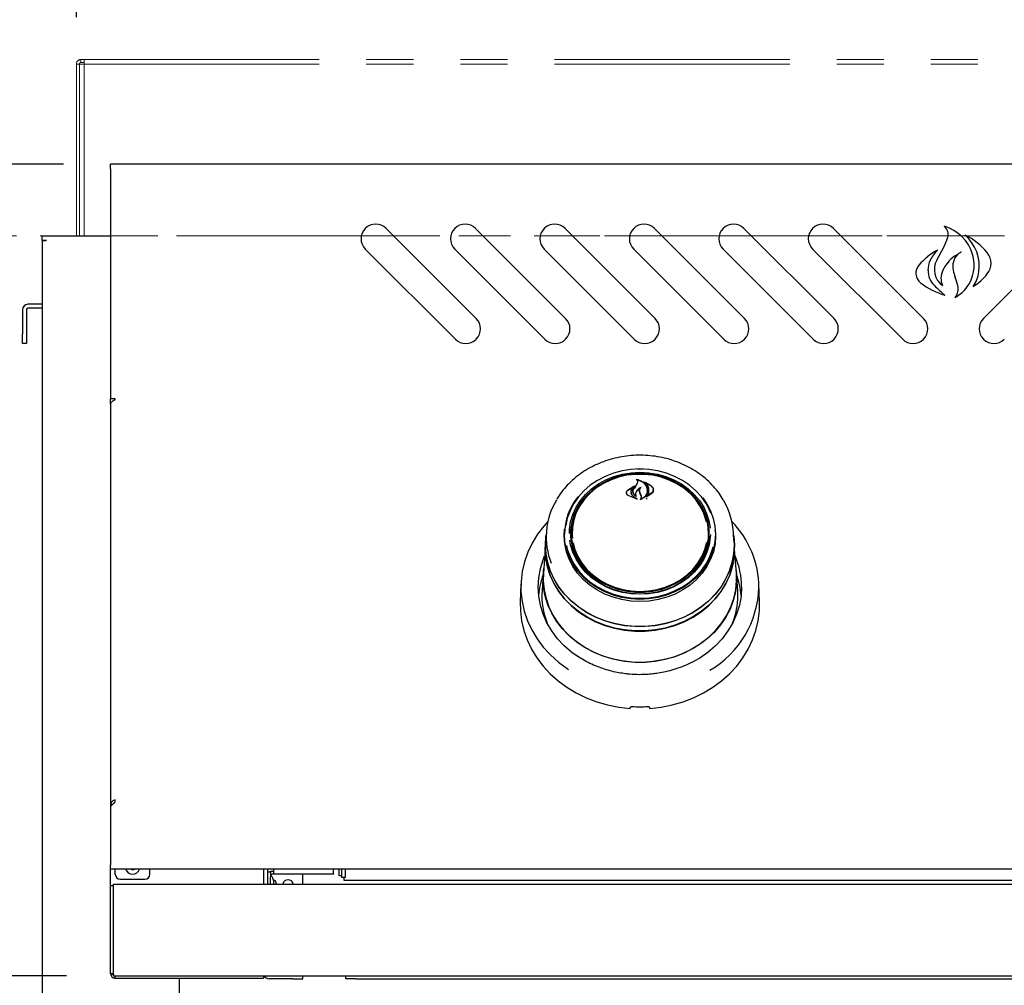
# Model space of a CAD drawing. Header units: inches. Extents: x 35 to 165, y 14 to 115.
# Tile 4 of 48: x 55 to 68, y 32 to 45. Entities that reach past the tile are written whole.
import ezdxf

# ---------------------------------------------------------------- set-up
doc = ezdxf.new("R2010")
doc.units = ezdxf.units.IN
doc.header["$LTSCALE"] = 12
doc.header["$MEASUREMENT"] = 0
doc.linetypes.add('HIDDEN', pattern=[0.075, 0.05, -0.025])
doc.linetypes.add('PHANTOM', pattern=[0.5, 0.25, -0.05, 0.05, -0.05, 0.05, -0.05])
doc.layers.add('FORMAT', color=7, linetype='Continuous')
doc.styles.add('SLDTEXTSTYLE0', font='TXT', dxfattribs={"width": 0.75})
doc.dimstyles.new('SLDDIMSTYLE1', dxfattribs={"dimtxt": 1.17, "dimasz": 1.56, "dimexe": 0, "dimexo": 0.0625, "dimgap": 0.2925, "dimtad": 0, "dimtih": 1, "dimtoh": 1, "dimdec": 3, "dimrnd": 1e-09, "dimzin": 12, "dimdsep": 46, "dimlunit": 5, "dimtxsty": 'SLDTEXTSTYLE0', "dimsah": 1, "dimcen": 0.09, "dimadec": 0, "dimazin": 3, "dimtfac": 1, "dimtdec": 3, "dimtofl": 0, "dimtmove": 0, "dimatfit": 3, "dimfxl": 1, "dimfrac": 2, "dimtolj": 1, "dimtzin": 12, "dimarcsym": 0})

# ---------------------------------------------------------------- blocks, each defined once
blk = doc.blocks.new('_D_4')
at = {"layer": 'FORMAT'}
for p, q in [((55.963, 42.928), (49.582, 42.928)), ((51.082, 42.928), (51.082, 38.694)), ((51.082, 32.569), (51.082, 36.803)), ((56.001, 32.569), (49.582, 32.569))]:
    blk.add_line(p, q, dxfattribs=at)
for points in [[(51.082, 42.928), (50.842, 41.368), (51.322, 41.368)], [(51.082, 32.569), (51.322, 34.129), (50.842, 34.129)]]:
    blk.add_solid(points, dxfattribs=at)
at = {"layer": 'FORMAT', "insert": (50.193, 38.311), "char_height": 1.17, "attachment_point": 1, "style": 'SLDTEXTSTYLE0'}
blk.add_mtext('1B', dxfattribs=at)
blk = doc.blocks.new('_D_5')
at = {"layer": 'FORMAT'}
for p, q in [((56.125, 44.806), (56.125, 50.286)), ((78.5, 44.806), (78.5, 50.286)), ((56.125, 48.786), (66.203, 48.786)), ((78.5, 48.786), (68.422, 48.786))]:
    blk.add_line(p, q, dxfattribs=at)
for points in [[(56.125, 48.786), (57.685, 48.546), (57.685, 49.026)], [(78.5, 48.786), (76.94, 49.026), (76.94, 48.546)]]:
    blk.add_solid(points, dxfattribs=at)
at = {"layer": 'FORMAT', "insert": (66.423, 49.348), "char_height": 1.17, "attachment_point": 1, "style": 'SLDTEXTSTYLE0'}
blk.add_mtext('9B', dxfattribs=at)

msp = doc.modelspace()

# ---------------------------------------------------------------- linework, layer by layer
at = {"color": 7, "linetype": 'Continuous', "lineweight": 25}
for p, q in [((78.0628, 42.9281), (56.5628, 42.9281)), ((56.5628, 42.8691), (56.5628, 42.9281)), ((56.5628, 42.8691), (56.5628, 39.9334)), ((61.225, 40.9593), (60.0759, 42.1084)), ((62.366, 40.9593), (61.2169, 42.1084)), ((63.507, 40.9593), (62.3579, 42.1084)), ((64.648, 40.9593), (63.4989, 42.1084)), ((65.789, 40.9593), (64.6399, 42.1084)), ((66.93, 40.9593), (65.7809, 42.1084)), ((67.6957, 40.9593), (68.8448, 42.1084)), ((55.6878, 41.9561), (55.6878, 42.0141)), ((55.6878, 42.0141), (55.7458, 42.0141)), ((55.6878, 41.9561), (55.7458, 41.9561)), ((55.6878, 41.9561), (55.6878, 41.9525)), ((55.6878, 41.9525), (55.6878, 30.7641)), ((55.7458, 42.0141), (56.5628, 42.0141)), ((59.8107, 41.8432), (60.9598, 40.6941)), ((60.9517, 41.8432), (62.1008, 40.6941)), ((62.0927, 41.8432), (63.2418, 40.6941)), ((63.2337, 41.8432), (64.3828, 40.6941)), ((64.3747, 41.8432), (65.5238, 40.6941)), ((65.5157, 41.8432), (66.6648, 40.6941)), ((67.0983, 41.7017), (67.189, 41.8704)), ((55.4378, 41.0691), (55.4378, 40.7641)), ((55.4878, 41.0691), (55.4878, 40.7641)), ((55.6878, 41.1391), (55.5078, 41.1391)), ((55.6878, 41.0891), (55.5078, 41.0891)), ((55.4378, 40.6391), (55.4378, 40.7641)), ((55.4878, 40.7641), (55.4878, 40.6391)), ((55.4878, 40.6391), (55.4378, 40.6391)), ((56.6218, 39.9334), (56.5628, 39.9334)), ((56.5628, 39.8639), (56.5628, 39.9334)), ((56.5628, 39.8639), (56.5628, 34.7573)), ((56.6218, 39.9234), (56.6218, 39.9334)), ((63.2232, 38.9691), (63.3128, 38.9731)), ((63.3128, 38.9731), (63.3794, 38.9709)), ((63.1546, 38.7647), (63.2467, 38.8228)), ((63.1561, 38.7657), (63.234, 38.8183)), ((63.2352, 38.8171), (63.2074, 38.7838)), ((63.2355, 38.8146), (63.2355, 38.8176)), ((63.2366, 38.7841), (63.2688, 38.8323)), ((63.267, 38.8298), (63.2845, 38.8616)), ((63.2688, 38.8323), (63.2864, 38.8653)), ((63.2743, 38.9053), (63.2743, 38.8999)), ((63.2866, 38.8667), (63.2866, 38.8726)), ((63.3702, 38.8715), (63.3702, 38.8671)), ((63.142, 38.7356), (63.142, 38.7227)), ((63.2777, 38.6535), (63.1626, 38.6982)), ((63.2694, 38.6565), (63.1638, 38.7001)), ((63.1992, 38.7455), (63.1992, 38.7374)), ((63.226, 38.75), (63.226, 38.7486)), ((63.2261, 38.6911), (63.2704, 38.6579)), ((63.2275, 38.6922), (63.2787, 38.6549)), ((63.258, 38.7179), (63.258, 38.7043)), ((63.2618, 38.6938), (63.2618, 38.6939)), ((63.3096, 38.7616), (63.3096, 38.7458)), ((63.3185, 38.7211), (63.3096, 38.746)), ((63.3204, 38.7223), (63.3115, 38.7475)), ((63.3302, 38.6911), (63.3185, 38.7211)), ((63.3321, 38.6915), (63.3204, 38.7223)), ((63.4676, 38.7307), (63.3994, 38.6841)), ((63.4047, 38.6901), (63.4047, 38.69)), ((63.466, 38.7329), (63.4062, 38.6894)), ((63.4065, 38.7637), (63.4065, 38.7655)), ((63.4831, 38.7603), (63.4831, 38.7717)), ((63.3321, 38.6695), (63.3321, 38.6792)), ((63.3981, 38.6536), (63.4047, 38.6642)), ((62.1197, 38.233), (62.1126, 38.1303)), ((62.3475, 38.1814), (62.3528, 38.2687)), ((62.3519, 38.257), (62.3502, 38.2328)), ((62.4378, 38.1891), (62.4395, 38.2349)), ((62.4414, 38.2627), (62.4395, 38.2349)), ((64.1862, 38.2349), (64.1843, 38.2627)), ((64.1959, 38.1534), (64.1968, 38.1881)), ((64.2755, 38.2328), (64.2738, 38.257)), ((64.5131, 38.1303), (64.506, 38.233)), ((62.1087, 38.077), (62.0826, 37.7034)), ((62.1103, 38.1304), (62.1065, 38.0766)), ((62.1103, 38.0673), (62.1126, 38.1303)), ((64.5192, 38.0766), (64.5154, 38.1304)), ((64.5214, 38.0133), (64.5192, 38.0766)), ((62.4587, 37.9854), (62.4696, 37.997)), ((64.1571, 37.9959), (64.1652, 37.9873)), ((64.5431, 37.7034), (64.5214, 38.0138)), ((62.0804, 37.7032), (62.0651, 37.4855)), ((64.5606, 37.4855), (64.5453, 37.7032)), ((61.7955, 37.572), (61.7874, 37.3385)), ((64.8383, 37.3385), (64.8302, 37.572)), ((64.5628, 37.4201), (64.5606, 37.4855)), ((56.6218, 34.7873), (56.5628, 34.7283)), ((56.6218, 34.7873), (56.6218, 34.8168)), ((56.5918, 34.7573), (56.5628, 34.7573)), ((56.5628, 34.7573), (56.5628, 34.7283)), ((56.5628, 34.7283), (56.5628, 33.9871)), ((56.5628, 33.9281), (56.5628, 33.9871)), ((78.0628, 33.9281), (56.5628, 33.9281)), ((56.5628, 33.7206), (56.5628, 33.9281)), ((56.6218, 33.8656), (56.6218, 33.9281)), ((57.0628, 33.8656), (57.0628, 33.9281)), ((58.5128, 33.9281), (58.5128, 33.7406)), ((58.5628, 33.9281), (58.5628, 33.7406)), ((58.6408, 33.9281), (58.6408, 33.8718)), ((59.4068, 33.8718), (59.4068, 33.9281)), ((59.4791, 33.8441), (59.4791, 33.9281)), ((59.5082, 33.9281), (59.5082, 33.8299)), ((59.5582, 33.8299), (59.5582, 33.9281)), ((56.6843, 33.8031), (57.0003, 33.8031)), ((58.5628, 33.8953), (58.6008, 33.8953)), ((58.6008, 33.8953), (58.6008, 33.8328)), ((58.6008, 33.7628), (58.6008, 33.8328)), ((58.6408, 33.9021), (58.6208, 33.9021)), ((58.6408, 33.8641), (58.6208, 33.8641)), ((58.6408, 33.8641), (58.6408, 33.8718)), ((59.4068, 33.8641), (58.6408, 33.8641)), ((59.0128, 33.7406), (59.0128, 33.8641)), ((59.4068, 33.8718), (59.4068, 33.8641)), ((59.5082, 33.8441), (59.4791, 33.8441)), ((59.5082, 33.8299), (59.5582, 33.8299)), ((59.5416, 33.7861), (59.5416, 33.8299)), ((75.0841, 33.7861), (59.5416, 33.7861)), ((56.5628, 33.7206), (56.6008, 33.7206)), ((56.5628, 33.6581), (56.5628, 33.7206)), ((56.5628, 32.6581), (56.5628, 33.6581)), ((56.6008, 33.7406), (78.0248, 33.7406)), ((56.6008, 33.6826), (56.6008, 33.7406)), ((56.6008, 32.6085), (56.6008, 33.6826)), ((58.6008, 33.7406), (58.6008, 33.7628)), ((58.6438, 33.7406), (58.6438, 33.7746)), ((58.6788, 33.7406), (58.6708, 33.7702)), ((56.5628, 32.5956), (56.5628, 32.6581)), ((56.6008, 32.5956), (56.5628, 32.5956)), ((56.6008, 32.5686), (56.6008, 32.6085)), ((56.6008, 32.5686), (78.0248, 32.5686)), ((56.6208, 32.5391), (56.6208, 32.5689)), ((56.6208, 32.5391), (58.5128, 32.5391)), ((57.4378, 32.5391), (57.4378, 31.8641)), ((58.5128, 32.5686), (58.5128, 32.5391)), ((58.8878, 32.5311), (58.5828, 32.5311)), ((58.8878, 32.5311), (59.0128, 32.5311)), ((59.0128, 32.5311), (59.0128, 32.5686)), ((59.5628, 32.5311), (59.5628, 32.5686)), ((59.6878, 32.5311), (59.5628, 32.5311)), ((59.6878, 32.5311), (74.9378, 32.5311))]:
    msp.add_line(p, q, dxfattribs=at)
at = {"color": 7, "linetype": 'Continuous', "lineweight": 25, "flags": 128}
for points in [[(63.3128, 39.0376), (63.198, 39.0315), (63.0848, 39.0136), (62.9749, 38.9839), (62.8699, 38.943), (62.7714, 38.8915), (62.6808, 38.83), (62.5994, 38.7595), (62.5284, 38.681), (62.4689, 38.5957), (62.4217, 38.5048), (62.3874, 38.4097), (62.3674, 38.3167)], [(62.4133, 38.2123), (62.4151, 38.2661), (62.4292, 38.3631), (62.4573, 38.4579), (62.4989, 38.5488), (62.5533, 38.6346), (62.6197, 38.7137), (62.6971, 38.785), (62.7841, 38.8474), (62.8795, 38.8998), (62.9817, 38.9415), (63.0891, 38.9717), (63.2001, 38.99), (63.3128, 38.9962)], [(63.3128, 38.9785), (63.2018, 38.9725), (63.0926, 38.9544), (62.9868, 38.9247), (62.8862, 38.8836), (62.7923, 38.832), (62.7066, 38.7706), (62.6305, 38.7004), (62.5651, 38.6225), (62.5115, 38.5381), (62.4706, 38.4485), (62.4429, 38.3553), (62.429, 38.2597), (62.429, 38.1634), (62.4429, 38.0678), (62.4706, 37.9745), (62.5115, 37.885), (62.5651, 37.8006), (62.6305, 37.7226), (62.7066, 37.6524), (62.7923, 37.591), (62.8862, 37.5394), (62.9868, 37.4984), (63.0926, 37.4686), (63.2018, 37.4506), (63.3128, 37.4445), (63.4238, 37.4506), (63.5331, 37.4686), (63.6389, 37.4984), (63.7395, 37.5394), (63.8334, 37.591), (63.9191, 37.6524), (63.9952, 37.7226), (64.0606, 37.8006), (64.1142, 37.885), (64.1551, 37.9745), (64.1828, 38.0678), (64.1967, 38.1634), (64.1967, 38.2597), (64.1828, 38.3553), (64.1551, 38.4485), (64.1142, 38.5381), (64.0606, 38.6225), (63.9952, 38.7004), (63.9191, 38.7706), (63.8334, 38.832), (63.7395, 38.8836), (63.6389, 38.9247), (63.5331, 38.9544), (63.4238, 38.9725), (63.3128, 38.9785)], [(64.1612, 38.3637), (64.155, 38.3891), (64.1235, 38.481), (64.0787, 38.5686), (64.0213, 38.6506), (63.9523, 38.7255), (63.8728, 38.7922), (63.7841, 38.8496), (63.6877, 38.8966), (63.585, 38.9326), (63.478, 38.9569), (63.3682, 38.9691), (63.2575, 38.9691), (63.1477, 38.9569), (63.0406, 38.9326), (62.938, 38.8966), (62.8416, 38.8496), (62.7529, 38.7922), (62.6734, 38.7255), (62.6044, 38.6506), (62.547, 38.5686), (62.5022, 38.481), (62.4707, 38.3891), (62.453, 38.2944), (62.4495, 38.1986), (62.4525, 38.1552)], [(63.2781, 39.0397), (63.3128, 39.0403), (63.3567, 39.0394)], [(64.2164, 38.4749), (64.204, 38.5048), (64.1568, 38.5957), (64.0973, 38.681), (64.0263, 38.7595), (63.9449, 38.83), (63.8543, 38.8915), (63.7558, 38.943), (63.6508, 38.9839), (63.5409, 39.0136), (63.4277, 39.0315), (63.3128, 39.0376)], [(63.3128, 38.9962), (63.4256, 38.99), (63.5366, 38.9717), (63.644, 38.9415), (63.7462, 38.8998), (63.8416, 38.8474), (63.9286, 38.785), (64.006, 38.7137), (64.0724, 38.6346), (64.1268, 38.5488), (64.1684, 38.4579), (64.1965, 38.3631), (64.2092, 38.283)], [(64.1146, 38.668), (64.1653, 38.594), (64.213, 38.5022), (64.2476, 38.4061), (64.2685, 38.307), (64.2755, 38.2065), (64.2685, 38.106), (64.2476, 38.007), (64.213, 37.9109), (64.1653, 37.8191), (64.1051, 37.7329), (64.0334, 37.6537), (63.9512, 37.5825), (63.8597, 37.5204), (63.7602, 37.4683), (63.6542, 37.427), (63.5432, 37.397), (63.4289, 37.3789), (63.3128, 37.3728), (63.1968, 37.3789), (63.0825, 37.397), (62.9715, 37.427), (62.8655, 37.4683), (62.766, 37.5204), (62.6745, 37.5825), (62.5923, 37.6537), (62.5206, 37.7329), (62.4604, 37.8191), (62.4127, 37.9109), (62.3781, 38.007), (62.3572, 38.106), (62.3501, 38.2065), (62.3501, 38.2065)], [(64.0973, 38.5489), (64.1112, 38.523), (64.1498, 38.4321), (64.1747, 38.3377), (64.1854, 38.2412), (64.1819, 38.1444), (64.164, 38.0488), (64.1322, 37.9559), (64.0869, 37.8673), (64.0289, 37.7844), (63.9591, 37.7087), (63.8788, 37.6413), (63.7891, 37.5833), (63.6917, 37.5358), (63.588, 37.4994), (63.4797, 37.4749), (63.3688, 37.4625), (63.2569, 37.4625), (63.146, 37.4749), (63.0377, 37.4994), (62.934, 37.5358), (62.8366, 37.5833), (62.7469, 37.6413), (62.6666, 37.7087), (62.5968, 37.7844), (62.5388, 37.8673), (62.4935, 37.9559), (62.4617, 38.0488), (62.4438, 38.1444), (62.4402, 38.2412), (62.451, 38.3377), (62.4759, 38.4321), (62.5145, 38.523), (62.5161, 38.5262)], [(62.1391, 38.3659), (62.0887, 38.3097), (62.0077, 38.2037), (61.939, 38.0915), (61.8831, 37.9741), (61.8405, 37.8525), (61.8117, 37.7279), (61.7969, 37.6016), (61.7963, 37.4745), (61.8098, 37.348), (61.8373, 37.2233), (61.8787, 37.1014), (61.9334, 36.9835), (62.001, 36.8708), (62.0808, 36.7642), (62.1722, 36.6648), (62.2742, 36.5735), (62.3859, 36.4912), (62.4044, 36.479)], [(62.1081, 38.0673), (62.1151, 38.1801), (62.117, 38.1945)], [(64.5087, 38.1945), (64.5106, 38.1801), (64.5176, 38.0673), (64.5106, 37.9545), (64.4895, 37.843), (64.4546, 37.7342), (64.4063, 37.6292), (64.3452, 37.5294), (64.272, 37.4359), (64.1875, 37.3498), (64.0928, 37.2721), (63.989, 37.2037), (63.8772, 37.1455), (63.7588, 37.0981), (63.6352, 37.062), (63.5078, 37.0377), (63.3781, 37.0255), (63.2476, 37.0255), (63.1179, 37.0377), (62.9905, 37.062), (62.8669, 37.0981), (62.7485, 37.1455), (62.6367, 37.2037), (62.5329, 37.2721), (62.4382, 37.3498), (62.3537, 37.4359), (62.2805, 37.5294), (62.2194, 37.6292), (62.1711, 37.7342), (62.1362, 37.843), (62.1151, 37.9545), (62.1081, 38.0673)], [(64.2729, 38.2687), (64.2781, 38.1814), (64.2711, 38.0806), (64.2501, 37.9813), (64.2154, 37.8849), (64.1676, 37.7929), (64.1073, 37.7065), (64.0354, 37.627), (63.953, 37.5556), (63.8612, 37.4934), (63.7614, 37.4412), (63.6551, 37.3997), (63.5439, 37.3697), (63.4292, 37.3515), (63.3128, 37.3454), (63.1965, 37.3515), (63.0818, 37.3697), (62.9705, 37.3997), (62.8643, 37.4412), (62.7645, 37.4934), (62.6727, 37.5556), (62.5903, 37.627), (62.5184, 37.7065), (62.4581, 37.7929), (62.4103, 37.8849), (62.3756, 37.9813), (62.3546, 38.0806), (62.3475, 38.1814), (62.3475, 38.1814)], [(64.2122, 38.2002), (64.2106, 38.1682), (64.1965, 38.0712), (64.1684, 37.9764), (64.1268, 37.8854), (64.0724, 37.7997), (64.006, 37.7206), (63.9286, 37.6492), (63.8416, 37.5869), (63.7462, 37.5345), (63.644, 37.4928), (63.5366, 37.4626), (63.4256, 37.4442), (63.3128, 37.4381), (63.2001, 37.4442), (63.0891, 37.4626), (62.9817, 37.4928), (62.8795, 37.5345), (62.7841, 37.5869), (62.6971, 37.6492), (62.6197, 37.7206), (62.5533, 37.7997), (62.4989, 37.8854), (62.4573, 37.9764), (62.4292, 38.0712), (62.4189, 38.1301)], [(62.1065, 38.0766), (62.1043, 38.0133), (62.1114, 37.9002), (62.1325, 37.7883), (62.1675, 37.6791), (62.216, 37.5739), (62.2773, 37.4737), (62.3507, 37.3799), (62.4354, 37.2935), (62.5304, 37.2156), (62.6346, 37.147), (62.7467, 37.0886), (62.8655, 37.041), (62.9895, 37.0048), (63.1173, 36.9805), (63.2474, 36.9682), (63.3783, 36.9682), (63.5084, 36.9805), (63.6362, 37.0048), (63.7602, 37.041), (63.879, 37.0886), (63.9911, 37.147), (64.0953, 37.2156), (64.1903, 37.2935), (64.275, 37.3799), (64.3484, 37.4737), (64.4097, 37.5739), (64.4581, 37.6791), (64.4932, 37.7883), (64.5143, 37.9002), (64.5214, 38.0133), (64.5214, 38.0133)], [(64.5131, 38.1303), (64.5153, 38.0673), (64.5083, 37.9547), (64.4872, 37.8435), (64.4524, 37.7348), (64.4042, 37.6301), (64.3432, 37.5304), (64.2702, 37.4371), (64.1859, 37.3512), (64.0913, 37.2736), (63.9877, 37.2054), (63.8761, 37.1472), (63.7579, 37.0999), (63.6346, 37.0639), (63.5074, 37.0397), (63.378, 37.0275), (63.2477, 37.0275), (63.1183, 37.0397), (62.9911, 37.0639), (62.8678, 37.0999), (62.7496, 37.1472), (62.638, 37.2054), (62.5344, 37.2736), (62.4398, 37.3512), (62.3555, 37.4371), (62.2825, 37.5304), (62.2215, 37.6301), (62.1733, 37.7348), (62.1385, 37.8435), (62.1174, 37.9547), (62.1103, 38.0673)], [(62.3762, 38.0593), (62.3874, 38.0146), (62.4217, 37.9194), (62.4689, 37.8285), (62.5284, 37.7432), (62.5994, 37.6648), (62.6808, 37.5943), (62.7714, 37.5328), (62.8699, 37.4813), (62.9749, 37.4403), (63.0848, 37.4107), (63.198, 37.3927), (63.3128, 37.3867), (63.4277, 37.3927), (63.5409, 37.4107), (63.6508, 37.4403), (63.7558, 37.4813), (63.8543, 37.5328), (63.9449, 37.5943), (64.0263, 37.6648), (64.0973, 37.7432), (64.1568, 37.8285), (64.204, 37.9194), (64.2383, 38.0146), (64.2462, 38.0449)], [(62.4614, 38.0965), (62.4847, 38.0097), (62.5229, 37.9198), (62.5741, 37.8348), (62.6375, 37.7562), (62.7119, 37.6852), (62.7962, 37.623), (62.889, 37.5707), (62.9887, 37.5292), (63.0937, 37.4989), (63.2024, 37.4806), (63.3128, 37.4745)], [(63.3128, 37.4745), (63.4233, 37.4806), (63.532, 37.4989), (63.637, 37.5292), (63.7367, 37.5707), (63.8295, 37.623), (63.9138, 37.6852), (63.9882, 37.7562), (64.0515, 37.8348), (64.1027, 37.9198), (64.141, 38.0097), (64.1655, 38.1025)], [(62.511, 36.6486), (62.4446, 36.697), (62.3486, 36.7802), (62.2631, 36.8716), (62.1891, 36.9703), (62.1275, 37.0751), (62.0788, 37.1849), (62.0436, 37.2985), (62.0224, 37.4147), (62.0153, 37.5321), (62.0224, 37.6496), (62.0436, 37.7658), (62.0788, 37.8794), (62.0983, 37.9275)], [(64.5013, 37.8345), (64.491, 37.7892), (64.456, 37.6802), (64.4077, 37.5751), (64.3465, 37.4752), (64.2732, 37.3816), (64.1887, 37.2953), (64.0938, 37.2176), (63.9898, 37.1491), (63.8779, 37.0908), (63.7594, 37.0433), (63.6356, 37.0072), (63.508, 36.9828), (63.3782, 36.9706), (63.2475, 36.9706), (63.1177, 36.9828), (62.9901, 37.0072), (62.8663, 37.0433), (62.7478, 37.0908), (62.6359, 37.1491), (62.5319, 37.2176), (62.437, 37.2953), (62.3525, 37.3816), (62.2792, 37.4752), (62.218, 37.5751), (62.1696, 37.6802), (62.1347, 37.7892), (62.1136, 37.9009), (62.1065, 38.0138), (62.1068, 38.0377)], [(62.0781, 37.6386), (62.0851, 37.7522), (62.087, 37.7666)], [(64.5387, 37.7666), (64.5458, 37.6955), (64.5458, 37.5816), (64.5319, 37.4685), (64.5041, 37.3572), (64.4628, 37.2492), (64.4085, 37.1455), (64.3418, 37.0474), (64.2634, 36.9561), (64.1742, 36.8724), (64.0753, 36.7975), (63.9678, 36.7321), (63.8528, 36.6769), (63.7317, 36.6327), (63.6059, 36.5998), (63.4767, 36.5787), (63.3457, 36.5696), (63.2143, 36.5726), (63.0841, 36.5878), (62.9564, 36.6148), (62.8328, 36.6534), (62.7146, 36.7032), (62.6031, 36.7635), (62.4998, 36.8338), (62.4056, 36.9132), (62.3217, 37.0009), (62.2491, 37.0957), (62.1885, 37.1967), (62.1406, 37.3027), (62.106, 37.4125), (62.0851, 37.5249), (62.0781, 37.6386), (62.0781, 37.6386)], [(62.0826, 37.7034), (62.0807, 37.6104), (62.0912, 37.4971), (62.1155, 37.3855), (62.1534, 37.2767), (62.2044, 37.172), (62.268, 37.0726), (62.3434, 36.9797), (62.4298, 36.8941), (62.5262, 36.8171), (62.6315, 36.7493), (62.7445, 36.6916), (62.864, 36.6447), (62.9886, 36.609), (63.1168, 36.585), (63.2473, 36.5729), (63.3784, 36.5729), (63.5089, 36.585), (63.6371, 36.609), (63.7617, 36.6447), (63.8812, 36.6916), (63.9942, 36.7493), (64.0995, 36.8171), (64.1959, 36.8941), (64.2823, 36.9797), (64.3577, 37.0726), (64.4213, 37.172), (64.4723, 37.2767), (64.5102, 37.3855), (64.5345, 37.4971), (64.545, 37.6104), (64.5431, 37.7034)], [(64.6104, 37.5321), (64.6033, 37.4147), (64.5821, 37.2985), (64.5469, 37.1849), (64.4982, 37.0751), (64.4366, 36.9703), (64.3626, 36.8716), (64.2771, 36.7802), (64.1811, 36.697), (64.0755, 36.623), (63.976, 36.5662)], [(61.7874, 37.3385), (61.7889, 37.2264), (61.8038, 37.1007), (61.8325, 36.9768), (61.8748, 36.8559), (61.9301, 36.739), (61.9981, 36.6273), (62.0781, 36.5216), (62.1694, 36.4231), (62.2711, 36.3326), (62.3823, 36.2509), (62.5021, 36.1787), (62.6292, 36.1168), (62.7626, 36.0657), (62.901, 36.0258), (63.0432, 35.9976), (63.1878, 35.9812)], [(63.4378, 35.9812), (63.5825, 35.9976), (63.7247, 36.0258), (63.8631, 36.0657), (63.9965, 36.1168), (64.1236, 36.1787), (64.2434, 36.2509), (64.3546, 36.3326), (64.4563, 36.4231), (64.5476, 36.5216), (64.6276, 36.6273), (64.6956, 36.739), (64.7509, 36.8559), (64.7932, 36.9768), (64.8219, 37.1007), (64.8368, 37.2264), (64.8383, 37.3385)], [(56.8186, 33.9281), (56.8441, 33.9231), (56.8696, 33.9281)]]:
    msp.add_lwpolyline(points, dxfattribs=at)
at = {"color": 7, "linetype": 'Continuous', "lineweight": 25}
for centre, radius, start, end in [((59.9433, 41.9758), 0.1875, 45, 225), ((61.0843, 41.9758), 0.1875, 45, 225), ((62.2253, 41.9758), 0.1875, 45, 225), ((63.3663, 41.9758), 0.1875, 45, 225), ((64.5073, 41.9758), 0.1875, 45, 225), ((65.6483, 41.9758), 0.1875, 45, 225), ((67.0484, 41.6268), 0.5294, 16.45064, 73.69936), ((67.102, 42.0284), 0.1426, 343.00268, 48.26343), ((66.6637, 42.1624), 0.601, 330.92691, 343.00268), ((67.1278, 41.3028), 0.7907, 38.83288, 65.13555), ((67.1258, 41.6282), 0.5153, 351.51096, 49.53234), ((67.5694, 41.0194), 0.9341, 119.5165, 138.29011), ((67.4171, 41.5145), 0.4425, 134.10897, 154.9723), ((67.2915, 41.5732), 0.3039, 154.9723, 180), ((67.3192, 41.5831), 0.2507, 151.75608, 234.33861), ((67.6106, 41.3612), 0.4834, 120.75154, 153.99705), ((67.5339, 41.6222), 0.23, 137.81813, 192.31472), ((67.0838, 41.6372), 0.4925, 350.04548, 16.45064), ((67.5747, 41.6626), 0.2169, 321.16712, 38.83288), ((66.9888, 41.5368), 0.1564, 138.29011, 232.56247), ((67.2593, 41.5732), 0.2716, 180, 225.50532), ((67.3814, 41.473), 0.2284, 153.99705, 204.19022), ((68.0121, 41.7266), 0.7195, 192.31472, 199.56923), ((67.1188, 41.6311), 0.4569, 297.93785, 350.04548), ((66.0565, 41.0315), 1.356, 14.86908, 19.56923), ((67.1787, 41.6203), 0.4618, 326.69231, 351.51096), ((67.1707, 41.9878), 0.7355, 302.38256, 321.16712), ((67.4715, 42.1674), 0.9505, 232.56247, 253.6101), ((69.089, 43.4354), 2.8824, 225.50532, 229.1397), ((67.2042, 41.3362), 0.1685, 319.80715, 14.86908), ((55.5078, 41.0691), 0.07, 90, 180), ((55.5078, 41.0691), 0.02, 90, 180), ((61.0924, 40.8267), 0.1875, 225, 45), ((62.2334, 40.8267), 0.1875, 225, 45), ((63.3744, 40.8267), 0.1875, 225, 45), ((64.5154, 40.8267), 0.1875, 225, 45), ((65.6564, 40.8267), 0.1875, 225, 45), ((66.7974, 40.8267), 0.1875, 225, 45), ((67.8283, 40.8267), 0.1875, 135, 315), ((70.8983, 33.573), 9.2667, 145.43892, 145.79172), ((63.1146, 38.199), 0.7645, 140.91744, 179.43212), ((63.0318, 38.171), 0.9137, 149.02788, 201.59538), ((63.5813, 38.1665), 0.9268, 0.24129, 30.67799), ((63.1014, 38.1876), 0.6725, 156.86183, 182.91012), ((63.5214, 38.1869), 0.6754, 0.09862, 23.09483), ((63.6134, 37.5176), 1.2175, 0.42081, 44.17374), ((63.1123, 38.1913), 0.6745, 180.18728, 206.74267), ((63.5163, 38.1903), 0.6715, 333.21945, 3.80786), ((63.617, 37.5301), 0.9935, 0.11986, 23.58443), ((63.0069, 37.3468), 0.9885, 159.76882, 175.54495), ((63.6188, 37.3468), 0.9885, 4.45505, 20.23118), ((63.0125, 37.4206), 0.9496, 176.07968, 201.63059), ((63.5577, 37.5657), 1.2738, 300.62074, 358.23551), ((63.6077, 37.4218), 0.9552, 338.42199, 359.89305), ((63.3128, 37.7633), 1.7608, 266.81861, 273.18139), ((56.8423, 33.9593), 0.0938, 199.47122, 340.52878), ((56.6843, 33.8656), 0.0625, 180, 270), ((57.0003, 33.8656), 0.0625, 270, 0), ((58.6208, 33.8441), 0.058, 90, 117.91774), ((58.6208, 33.8441), 0.02, 90, 180), ((58.8253, 33.7271), 0.0675, 11.53696, 168.46304), ((58.5828, 32.6011), 0.07, 207.36224, 270)]:
    msp.add_arc(centre, radius, start, end, dxfattribs=at)
for centre, major_axis, start_param, end_param in [((63.0009, 36.2302), (1.5475, 9.0333), 4.6890583, 4.6905903), ((63.6248, 36.2302), (-1.5475, 9.0333), 1.592595, 1.594127)]:
    msp.add_ellipse(centre, major_axis=major_axis, ratio=0.0246972, start_param=start_param, end_param=end_param, dxfattribs=at)
for points, knots in [([(67.2203, 42.1201), (67.2203, 42.1201), (67.2188, 42.1211), (67.2127, 42.1255), (67.2051, 42.1303), (67.1989, 42.1338), (67.1975, 42.1346), (67.197, 42.1349), (67.197, 42.1349), (67.197, 42.1349)], [0, 0, 0, 0, 0.0048148, 0.1839504, 0.766169, 0.9111965, 0.9561006, 0.9809922, 1, 1, 1, 1]), ([(67.5002, 41.9924), (67.5001, 41.9924), (67.4918, 41.9987), (67.4795, 42.0075), (67.4662, 42.0163), (67.4615, 42.0194), (67.4605, 42.02), (67.4603, 42.0202), (67.4602, 42.0202), (67.4602, 42.0202)], [0, 0, 0, 0, 0.0038338, 0.62461, 0.9070489, 0.9662343, 0.9834522, 0.9927833, 1, 1, 1, 1]), ([(67.1091, 41.8322), (67.1091, 41.8322), (67.1091, 41.8322), (67.1089, 41.832), (67.108, 41.8314), (67.1036, 41.8281), (67.0908, 41.8182), (67.079, 41.8082), (67.0708, 41.801), (67.0707, 41.801)], [0, 0, 0, 0, 0.0067162, 0.0153781, 0.0314508, 0.0874286, 0.3562694, 0.9962712, 1, 1, 1, 1]), ([(67.3634, 41.7767), (67.3634, 41.7767), (67.3634, 41.7767), (67.3637, 41.7769), (67.3646, 41.7777), (67.3691, 41.7813), (67.3809, 41.7903), (67.3961, 41.8003), (67.4088, 41.8077), (67.4138, 41.8103), (67.4151, 41.811), (67.4151, 41.811)], [0, 0, 0, 0, 0.00612992, 0.01406244, 0.02850735, 0.07658306, 0.30244312, 0.73181932, 0.93425629, 0.99574704, 1, 1, 1, 1]), ([(67.1573, 41.401), (67.1573, 41.4009), (67.161, 41.3953), (67.1659, 41.3883), (67.1713, 41.3816), (67.1726, 41.38), (67.173, 41.3795), (67.173, 41.3794), (67.173, 41.3794)], [0, 0, 0, 0, 0.00513254, 0.70185562, 0.88452234, 0.94221568, 0.9741666, 1, 1, 1, 1]), ([(67.5647, 41.3667), (67.5647, 41.3667), (67.5647, 41.3667), (67.565, 41.367), (67.5661, 41.3681), (67.5712, 41.3731), (67.5785, 41.3806), (67.5847, 41.3874), (67.587, 41.3899), (67.5871, 41.3899)], [0, 0, 0, 0, 0.0157714, 0.0363508, 0.0732439, 0.191226, 0.6964944, 0.9953234, 1, 1, 1, 1]), ([(67.1737, 41.2721), (67.1738, 41.2721), (67.1773, 41.2701), (67.1857, 41.2652), (67.1953, 41.2599), (67.2015, 41.2565), (67.2029, 41.2558), (67.2033, 41.2555), (67.2033, 41.2555), (67.2033, 41.2555)], [0, 0, 0, 0, 0.0046918, 0.3406633, 0.8183404, 0.9299444, 0.9651511, 0.9848692, 1, 1, 1, 1]), ([(67.3329, 41.2274), (67.3329, 41.2274), (67.333, 41.2275), (67.3333, 41.2277), (67.3344, 41.2286), (67.3398, 41.2331), (67.3476, 41.2401), (67.3541, 41.2466), (67.3565, 41.2491), (67.3566, 41.2491)], [0, 0, 0, 0, 0.014443, 0.0333265, 0.0676867, 0.1815736, 0.6921427, 0.995496, 1, 1, 1, 1]), ([(64.3761, 38.6454), (64.3587, 38.6735), (64.3221, 38.7329), (64.2531, 38.8166), (64.1729, 38.897), (64.0835, 38.9697), (63.986, 39.0341), (63.8815, 39.0895), (63.7711, 39.1353), (63.6558, 39.171), (63.537, 39.1963), (63.4158, 39.2109), (63.2935, 39.2146), (63.1714, 39.2075), (63.0507, 39.1894), (62.9327, 39.1608), (62.8187, 39.1217), (62.7098, 39.0727), (62.6073, 39.0142), (62.5121, 38.9468), (62.4251, 38.8713), (62.348, 38.7882), (62.2896, 38.7131), (62.2614, 38.664), (62.2516, 38.6468)], [0, 0, 0, 0, 0.0416892, 0.0881115, 0.1345933, 0.1811307, 0.2277165, 0.2743427, 0.3210011, 0.3676845, 0.4143869, 0.4611037, 0.5078315, 0.5545675, 0.6013089, 0.648053, 0.6947965, 0.741535, 0.7882623, 0.8349707, 0.8816507, 0.9282919, 0.9748833, 1, 1, 1, 1]), ([(63.2478, 38.8215), (63.2376, 38.8134), (63.2223, 38.8013), (63.2125, 38.7861), (63.2092, 38.781)], [0, 0, 0, 0, 0.6661732, 1, 1, 1, 1]), ([(63.2352, 38.8171), (63.2353, 38.8171), (63.2354, 38.8173), (63.2355, 38.8175), (63.2355, 38.8178), (63.2353, 38.8181), (63.2351, 38.8183), (63.2348, 38.8184), (63.2344, 38.8184), (63.2342, 38.8184), (63.234, 38.8183), (63.234, 38.8183)], [0, 0, 0, 0, 0.1183292, 0.2366306, 0.3555782, 0.474929, 0.5940105, 0.7122661, 0.8295115, 0.9460126, 1, 1, 1, 1]), ([(63.2467, 38.8228), (63.2468, 38.8228), (63.247, 38.8229), (63.2474, 38.8229), (63.2477, 38.8228), (63.2479, 38.8227), (63.2481, 38.8224), (63.2482, 38.8222), (63.2482, 38.8219), (63.248, 38.8217), (63.2479, 38.8216), (63.2478, 38.8215)], [0, 0, 0, 0, 0.1132313, 0.2264744, 0.3395849, 0.453555, 0.5691207, 0.6863529, 0.8046002, 0.9227345, 1, 1, 1, 1]), ([(63.2667, 38.9026), (63.2666, 38.9026), (63.2664, 38.9028), (63.2663, 38.903), (63.2663, 38.9033), (63.2663, 38.9035), (63.2665, 38.9037), (63.2668, 38.9039), (63.2671, 38.904), (63.2674, 38.904), (63.2675, 38.9039), (63.2675, 38.9039)], [0, 0, 0, 0, 0.1229583, 0.2458478, 0.3703642, 0.4959021, 0.620786, 0.7436122, 0.8639403, 0.9824684, 1, 1, 1, 1]), ([(63.2845, 38.8616), (63.2856, 38.8658), (63.2878, 38.8743), (63.2837, 38.887), (63.2761, 38.8967), (63.2692, 38.901), (63.2667, 38.9026)], [0, 0, 0, 0, 0.278319, 0.5566035, 0.8352839, 1, 1, 1, 1]), ([(63.2675, 38.9039), (63.2858, 38.899), (63.3242, 38.8885), (63.3705, 38.8551), (63.3931, 38.8236), (63.4004, 38.8054), (63.4013, 38.8032)], [0, 0, 0, 0, 0.2963842, 0.6232567, 0.9530089, 1, 1, 1, 1]), ([(63.2756, 38.906), (63.2755, 38.9061), (63.2753, 38.9061), (63.275, 38.906), (63.2747, 38.9059), (63.2744, 38.9057), (63.2743, 38.9054), (63.2743, 38.9052), (63.2744, 38.9049), (63.2745, 38.9048), (63.2746, 38.9047)], [0, 0, 0, 0, 0.125682, 0.2513707, 0.3770269, 0.5035047, 0.6313678, 0.7605944, 0.8905667, 1, 1, 1, 1]), ([(63.2864, 38.8653), (63.2875, 38.8698), (63.2898, 38.8789), (63.2857, 38.8925), (63.2793, 38.9007), (63.275, 38.9044), (63.2746, 38.9047)], [0, 0, 0, 0, 0.3220306, 0.6441899, 0.9666157, 1, 1, 1, 1]), ([(63.2756, 38.906), (63.2939, 38.9), (63.3316, 38.8874), (63.3761, 38.8516), (63.3917, 38.8206), (63.3993, 38.8054)], [0, 0, 0, 0, 0.3218823, 0.6660544, 1, 1, 1, 1]), ([(63.3582, 38.8727), (63.3581, 38.8727), (63.358, 38.8729), (63.3578, 38.8731), (63.3578, 38.8734), (63.3579, 38.8736), (63.3581, 38.8738), (63.3584, 38.874), (63.3587, 38.8741), (63.359, 38.874), (63.3592, 38.874), (63.3592, 38.874)], [0, 0, 0, 0, 0.1174001, 0.2347377, 0.3535774, 0.473635, 0.5935243, 0.7119052, 0.8281337, 0.9425561, 1, 1, 1, 1]), ([(63.4256, 38.7398), (63.4266, 38.7561), (63.4286, 38.7888), (63.4051, 38.8349), (63.377, 38.861), (63.3596, 38.8718), (63.3582, 38.8727)], [0, 0, 0, 0, 0.3243466, 0.6486972, 0.9725877, 1, 1, 1, 1]), ([(63.3592, 38.874), (63.3853, 38.8631), (63.4262, 38.8461), (63.4566, 38.8187), (63.4676, 38.8087)], [0, 0, 0, 0, 0.6359906, 1, 1, 1, 1]), ([(63.3717, 38.8722), (63.3716, 38.8722), (63.3714, 38.8723), (63.371, 38.8723), (63.3707, 38.8722), (63.3705, 38.872), (63.3703, 38.8718), (63.3702, 38.8715), (63.3703, 38.8712), (63.3704, 38.871), (63.3705, 38.8709), (63.3706, 38.8709)], [0, 0, 0, 0, 0.1163552, 0.2327177, 0.3490124, 0.4659418, 0.5840011, 0.7032071, 0.8230762, 0.942819, 1, 1, 1, 1]), ([(63.4276, 38.7408), (63.4285, 38.7575), (63.4305, 38.7911), (63.4087, 38.8372), (63.3827, 38.8602), (63.3706, 38.8709)], [0, 0, 0, 0, 0.34880367, 0.69765445, 1, 1, 1, 1]), ([(63.3717, 38.8722), (63.397, 38.86), (63.4322, 38.843), (63.4586, 38.8179), (63.466, 38.8109)], [0, 0, 0, 0, 0.7187578, 1, 1, 1, 1]), ([(63.3993, 38.8054), (63.4033, 38.7896), (63.4087, 38.7682), (63.4049, 38.7467), (63.4039, 38.741)], [0, 0, 0, 0, 0.7361274, 1, 1, 1, 1]), ([(63.466, 38.8109), (63.4708, 38.8049), (63.4804, 38.793), (63.4844, 38.7718), (63.4805, 38.7506), (63.4709, 38.7388), (63.466, 38.7329)], [0, 0, 0, 0, 0.2492557, 0.498559, 0.7489554, 1, 1, 1, 1]), ([(63.4676, 38.8087), (63.4725, 38.8027), (63.4824, 38.7907), (63.4864, 38.7694), (63.4824, 38.7482), (63.4725, 38.7365), (63.4676, 38.7307)], [0, 0, 0, 0, 0.2496946, 0.4993066, 0.7508209, 1, 1, 1, 1]), ([(63.1626, 38.6982), (63.1578, 38.7017), (63.1482, 38.7087), (63.1406, 38.7232), (63.1392, 38.7388), (63.1441, 38.7535), (63.1513, 38.7612), (63.1546, 38.7647)], [0, 0, 0, 0, 0.2063167, 0.4125826, 0.6199701, 0.8275691, 1, 1, 1, 1]), ([(63.1638, 38.7001), (63.1592, 38.7035), (63.15, 38.7104), (63.1426, 38.7247), (63.1413, 38.74), (63.1459, 38.7545), (63.1529, 38.7622), (63.1561, 38.7657)], [0, 0, 0, 0, 0.2056594, 0.4113966, 0.6177773, 0.8242817, 1, 1, 1, 1]), ([(63.2074, 38.7838), (63.2031, 38.7745), (63.1977, 38.7624), (63.1973, 38.7497), (63.1972, 38.7468)], [0, 0, 0, 0, 0.7757445, 1, 1, 1, 1]), ([(63.1972, 38.7468), (63.1983, 38.738), (63.2005, 38.7204), (63.2135, 38.7019), (63.2236, 38.6933), (63.2261, 38.6911)], [0, 0, 0, 0, 0.42705787, 0.8542564, 1, 1, 1, 1]), ([(63.2092, 38.781), (63.205, 38.772), (63.1997, 38.7604), (63.1993, 38.7482), (63.1992, 38.7455)], [0, 0, 0, 0, 0.7791293, 1, 1, 1, 1]), ([(63.1992, 38.7455), (63.2003, 38.737), (63.2024, 38.7201), (63.2153, 38.7024), (63.2251, 38.6942), (63.2275, 38.6922)], [0, 0, 0, 0, 0.4290952, 0.8582588, 1, 1, 1, 1]), ([(63.2651, 38.6884), (63.258, 38.6928), (63.2428, 38.7023), (63.2281, 38.7231), (63.2223, 38.7472), (63.226, 38.7679), (63.2326, 38.779), (63.2348, 38.7827)], [0, 0, 0, 0, 0.1990292, 0.4256165, 0.654006, 0.8841002, 1, 1, 1, 1]), ([(63.2602, 38.6932), (63.2537, 38.6981), (63.2399, 38.7085), (63.2277, 38.7303), (63.2245, 38.7547), (63.2297, 38.773), (63.2354, 38.7822), (63.2366, 38.7841)], [0, 0, 0, 0, 0.2112722, 0.4520563, 0.6939002, 0.9365841, 1, 1, 1, 1]), ([(63.2642, 38.7474), (63.261, 38.7404), (63.2546, 38.7263), (63.2561, 38.7075), (63.2604, 38.6973), (63.2617, 38.6942)], [0, 0, 0, 0, 0.4078277, 0.815767, 1, 1, 1, 1]), ([(63.266, 38.7455), (63.2629, 38.7388), (63.2567, 38.7253), (63.2582, 38.7054), (63.2641, 38.6941), (63.2665, 38.6894)], [0, 0, 0, 0, 0.3689913, 0.737957, 1, 1, 1, 1]), ([(63.2602, 38.6932), (63.2603, 38.6932), (63.2604, 38.6931), (63.2608, 38.693), (63.2611, 38.6931), (63.2614, 38.6932), (63.2616, 38.6934), (63.2618, 38.6937), (63.2618, 38.6939), (63.2617, 38.6941), (63.2617, 38.6942)], [0, 0, 0, 0, 0.1286713, 0.2573586, 0.3856949, 0.5138994, 0.6423925, 0.7714687, 0.9011714, 1, 1, 1, 1]), ([(63.3255, 38.8031), (63.3116, 38.7946), (63.2866, 38.7793), (63.2711, 38.7572), (63.2642, 38.7474)], [0, 0, 0, 0, 0.5544346, 1, 1, 1, 1]), ([(63.2665, 38.6894), (63.2666, 38.6893), (63.2667, 38.6892), (63.2666, 38.6889), (63.2665, 38.6886), (63.2663, 38.6884), (63.266, 38.6883), (63.2656, 38.6882), (63.2653, 38.6883), (63.2652, 38.6883), (63.2651, 38.6884)], [0, 0, 0, 0, 0.1303269, 0.2606478, 0.3910147, 0.5207705, 0.649482, 0.7771861, 0.9043616, 1, 1, 1, 1]), ([(63.3178, 38.7946), (63.3045, 38.7855), (63.2837, 38.7713), (63.2707, 38.7523), (63.266, 38.7455)], [0, 0, 0, 0, 0.641489, 1, 1, 1, 1]), ([(63.3096, 38.746), (63.3085, 38.7535), (63.3063, 38.7685), (63.3128, 38.7846), (63.3184, 38.7923), (63.3193, 38.7936)], [0, 0, 0, 0, 0.456278, 0.9125348, 1, 1, 1, 1]), ([(63.3115, 38.7475), (63.3105, 38.7549), (63.3083, 38.7698), (63.3156, 38.7888), (63.3238, 38.7984), (63.3268, 38.8019)], [0, 0, 0, 0, 0.38770377, 0.77550862, 1, 1, 1, 1]), ([(63.3147, 38.6459), (63.3175, 38.6484), (63.3247, 38.6549), (63.3314, 38.6679), (63.3329, 38.6811), (63.3308, 38.6886), (63.3302, 38.6911)], [0, 0, 0, 0, 0.20599835, 0.52465271, 0.84510049, 1, 1, 1, 1]), ([(63.4058, 38.7396), (63.4008, 38.7254), (63.3907, 38.6971), (63.357, 38.6641), (63.3284, 38.6505), (63.3159, 38.6446)], [0, 0, 0, 0, 0.3599855, 0.720088, 1, 1, 1, 1]), ([(63.3229, 38.6504), (63.3256, 38.654), (63.3317, 38.6624), (63.3353, 38.6769), (63.3331, 38.6869), (63.3321, 38.6915)], [0, 0, 0, 0, 0.2927967, 0.6760083, 1, 1, 1, 1]), ([(63.4039, 38.741), (63.3989, 38.7267), (63.389, 38.6981), (63.3579, 38.6672), (63.3334, 38.6541), (63.3242, 38.6492)], [0, 0, 0, 0, 0.38490093, 0.76992957, 1, 1, 1, 1]), ([(63.3255, 38.8031), (63.3256, 38.8032), (63.3258, 38.8032), (63.3261, 38.8033), (63.3265, 38.8032), (63.3268, 38.803), (63.327, 38.8028), (63.3271, 38.8025), (63.327, 38.8023), (63.3269, 38.8021), (63.3269, 38.802), (63.3268, 38.8019)], [0, 0, 0, 0, 0.1191891, 0.2383949, 0.35727, 0.4762717, 0.5959528, 0.7165758, 0.8379987, 0.9597256, 1, 1, 1, 1]), ([(63.3994, 38.6841), (63.3993, 38.684), (63.3991, 38.6839), (63.3988, 38.6839), (63.3985, 38.684), (63.3982, 38.6842), (63.398, 38.6844), (63.3979, 38.6847), (63.3979, 38.685), (63.398, 38.6851), (63.3981, 38.6852)], [0, 0, 0, 0, 0.12278415, 0.2455921, 0.36788742, 0.49006499, 0.61278498, 0.73647387, 0.8611451, 1, 1, 1, 1]), ([(63.3981, 38.6852), (63.4067, 38.6968), (63.4194, 38.714), (63.4241, 38.7334), (63.4256, 38.7398)], [0, 0, 0, 0, 0.6702657, 1, 1, 1, 1]), ([(63.4013, 38.8032), (63.4053, 38.7875), (63.4108, 38.7664), (63.4069, 38.7451), (63.4058, 38.7396)], [0, 0, 0, 0, 0.7398802, 1, 1, 1, 1]), ([(63.4048, 38.6905), (63.4048, 38.6905), (63.4047, 38.6903), (63.4047, 38.69), (63.4048, 38.6897), (63.405, 38.6895), (63.4053, 38.6894), (63.4056, 38.6893), (63.4059, 38.6893), (63.4061, 38.6894), (63.4062, 38.6894)], [0, 0, 0, 0, 0.1255497, 0.2510962, 0.3766666, 0.5018827, 0.6264949, 0.750523, 0.8742424, 1, 1, 1, 1]), ([(63.4048, 38.6905), (63.4127, 38.7029), (63.4229, 38.719), (63.4267, 38.7366), (63.4276, 38.7408)], [0, 0, 0, 0, 0.7663796, 1, 1, 1, 1]), ([(63.2787, 38.6549), (63.2787, 38.6548), (63.2789, 38.6547), (63.279, 38.6544), (63.279, 38.6542), (63.2789, 38.6539), (63.2787, 38.6537), (63.2784, 38.6535), (63.2781, 38.6535), (63.2779, 38.6535), (63.2777, 38.6535)], [0, 0, 0, 0, 0.1253034, 0.2505846, 0.3763632, 0.5023479, 0.627958, 0.7527781, 0.8767471, 1, 1, 1, 1]), ([(63.3159, 38.6446), (63.3157, 38.6446), (63.3155, 38.6445), (63.3152, 38.6445), (63.3149, 38.6446), (63.3146, 38.6448), (63.3145, 38.645), (63.3144, 38.6453), (63.3145, 38.6456), (63.3146, 38.6458), (63.3147, 38.6459), (63.3147, 38.6459)], [0, 0, 0, 0, 0.1185303, 0.2370688, 0.3554755, 0.4741901, 0.593593, 0.7137699, 0.8344704, 0.955209, 1, 1, 1, 1]), ([(63.3981, 38.6536), (63.398, 38.6535), (63.3979, 38.6533), (63.3979, 38.6532), (63.3979, 38.6531)], [0, 0, 0, 0, 0.5571174, 1, 1, 1, 1]), ([(63.3128, 36.4124), (63.2694, 36.4134), (63.2084, 36.4149), (63.1189, 36.4245), (63.0429, 36.436), (62.9536, 36.4552), (62.8617, 36.4811), (62.7679, 36.5147), (62.6746, 36.556), (62.5875, 36.6019), (62.5344, 36.637), (62.5098, 36.6533)], [0, 0, 0, 0, 0.15033052, 0.21121186, 0.31224031, 0.41712695, 0.52962643, 0.64704058, 0.7683047, 0.89259156, 1, 1, 1, 1]), ([(63.9694, 36.5671), (63.9643, 36.5643), (63.9266, 36.5435), (63.8518, 36.5126), (63.7473, 36.4755), (63.6452, 36.4486), (63.5551, 36.4313), (63.4737, 36.4205), (63.3957, 36.4138), (63.3411, 36.4129), (63.3128, 36.4124)], [0, 0, 0, 0, 0.0262208, 0.1948503, 0.3602164, 0.5183037, 0.659152, 0.7619876, 0.8771492, 1, 1, 1, 1]), ([(63.1902, 35.9951), (63.1907, 35.9964), (63.1918, 35.9992), (63.1967, 36.0025), (63.2035, 36.0047), (63.21, 36.0054), (63.214, 36.0053), (63.2151, 36.0052)], [0, 0, 0, 0, 0.2264726, 0.4529363, 0.6796769, 0.9070377, 1, 1, 1, 1]), ([(63.4106, 36.0052), (63.4134, 36.0053), (63.419, 36.0053), (63.4265, 36.0035), (63.4322, 36.0007), (63.4348, 35.9976), (63.4353, 35.9956), (63.4355, 35.9951)], [0, 0, 0, 0, 0.22789575, 0.45580076, 0.6834326, 0.91045586, 1, 1, 1, 1]), ([(56.6218, 34.7973), (56.6192, 34.7946), (56.614, 34.7893), (56.6073, 34.7796), (56.6047, 34.7724), (56.6035, 34.7689)], [0, 0, 0, 0, 0.33675893, 0.67351786, 1, 1, 1, 1]), ([(58.6438, 33.7746), (58.6398, 33.7922), (58.6326, 33.8236), (58.6106, 33.8468), (58.6008, 33.8571)], [0, 0, 0, 0, 0.5600665, 1, 1, 1, 1]), ([(58.6708, 33.7702), (58.6697, 33.7727), (58.6672, 33.7779), (58.6595, 33.7829), (58.6514, 33.786), (58.6435, 33.787), (58.6374, 33.7867), (58.6345, 33.785), (58.6335, 33.7844)], [0, 0, 0, 0, 0.1824793, 0.3866492, 0.6032754, 0.7702913, 0.9256696, 1, 1, 1, 1]), ([(56.6065, 32.5833), (56.6038, 32.5837), (56.5937, 32.5856), (56.579, 32.5888), (56.5654, 32.5929), (56.5637, 32.5957), (56.5628, 32.5971)], [0, 0, 0, 0, 0.1051516, 0.4034344, 0.7017172, 1, 1, 1, 1]), ([(56.5628, 32.5971), (56.5628, 32.5895), (56.5644, 32.5819), (56.5702, 32.5679), (56.5745, 32.5614), (56.5852, 32.5507), (56.5916, 32.5464), (56.6057, 32.5406), (56.6133, 32.5391), (56.6208, 32.5391)], [0, 0, 0, 0, 0.25, 0.25, 0.5, 0.5, 0.75, 0.75, 1, 1, 1, 1])]:
    msp.add_open_spline(points, degree=3, knots=knots, dxfattribs=at)
for points in [[(55.6878, 41.9525), (55.6887, 41.9528), (55.6905, 41.9534), (55.7039, 41.9543), (55.723, 41.9552), (55.7382, 41.9558), (55.7458, 41.9561)], [(56.5628, 39.8639), (56.5637, 39.8703), (56.5655, 39.883), (56.5792, 39.9003), (56.5987, 39.9146), (56.6141, 39.9205), (56.6218, 39.9234)], [(56.6218, 34.8168), (56.6141, 34.8138), (56.5987, 34.8079), (56.5792, 34.7936), (56.5655, 34.7764), (56.5637, 34.7636), (56.5628, 34.7573)]]:
    msp.add_open_spline(points, degree=3, dxfattribs=at)
at = {"layer": 'FORMAT', "linetype": 'PHANTOM', "lineweight": 18}
for p, q in [((56.1633, 44.2061), (56.1253, 44.2061)), ((56.1253, 44.2061), (56.1253, 42.0141)), ((56.1633, 44.2061), (56.1633, 42.0141)), ((56.1653, 44.2061), (56.1653, 42.0141)), ((56.1653, 44.2061), (56.2233, 44.2061)), ((56.1833, 44.2261), (56.1833, 44.2641)), ((56.1833, 44.2641), (56.2233, 44.2641)), ((56.1833, 44.2261), (56.2233, 44.2261)), ((56.2233, 44.2641), (78.4023, 44.2641)), ((56.2233, 44.2641), (56.2233, 44.2061)), ((56.2233, 44.2061), (56.2233, 42.0141)), ((56.2233, 44.2061), (78.4023, 44.2061)), ((56.1253, 42.0141), (56.1633, 42.0141)), ((56.1653, 42.0141), (56.1633, 42.0141)), ((56.2233, 42.0141), (56.1653, 42.0141)), ((78.4023, 42.0141), (56.2233, 42.0141))]:
    msp.add_line(p, q, dxfattribs=at)
at = {"layer": 'FORMAT', "linetype": 'HIDDEN', "lineweight": 18}
msp.add_line((38.5628, 42.0141), (94.2484, 42.0141), dxfattribs=at)
at = {"layer": 'FORMAT', "linetype": 'PHANTOM', "lineweight": 18}
for centre, radius, start, end in [((56.1833, 44.2061), 0.058, 90, 180), ((56.1833, 44.2061), 0.02, 90, 180), ((56.2041, 42.6746), 0.0407, 180, 198.02744)]:
    msp.add_arc(centre, radius, start, end, dxfattribs=at)

# ---------------------------------------------------------------- dimensions: what is measured, and where the dimension line sits
at = {"layer": 'FORMAT'}
dim = msp.add_linear_dim(base=(78.5003, 48.7857), p1=(56.1253, 44.2061), p2=(78.5003, 44.2061), text='9B', dimstyle='SLDDIMSTYLE1', dxfattribs=at)
dim.commit()
dim.dimension.update_dxf_attribs({"geometry": '_D_5', "text_midpoint": (67.3128, 48.7857), "dimtype": 160})
dim = msp.add_linear_dim(base=(51.0822, 42.9281), p1=(56.6008, 32.5686), p2=(56.5628, 42.9281), angle=90, text='1B', dimstyle='SLDDIMSTYLE1', dxfattribs=at)
dim.commit()
dim.dimension.update_dxf_attribs({"geometry": '_D_4', "text_midpoint": (51.0822, 37.7483), "dimtype": 160})

doc.saveas('drawing.dxf')
